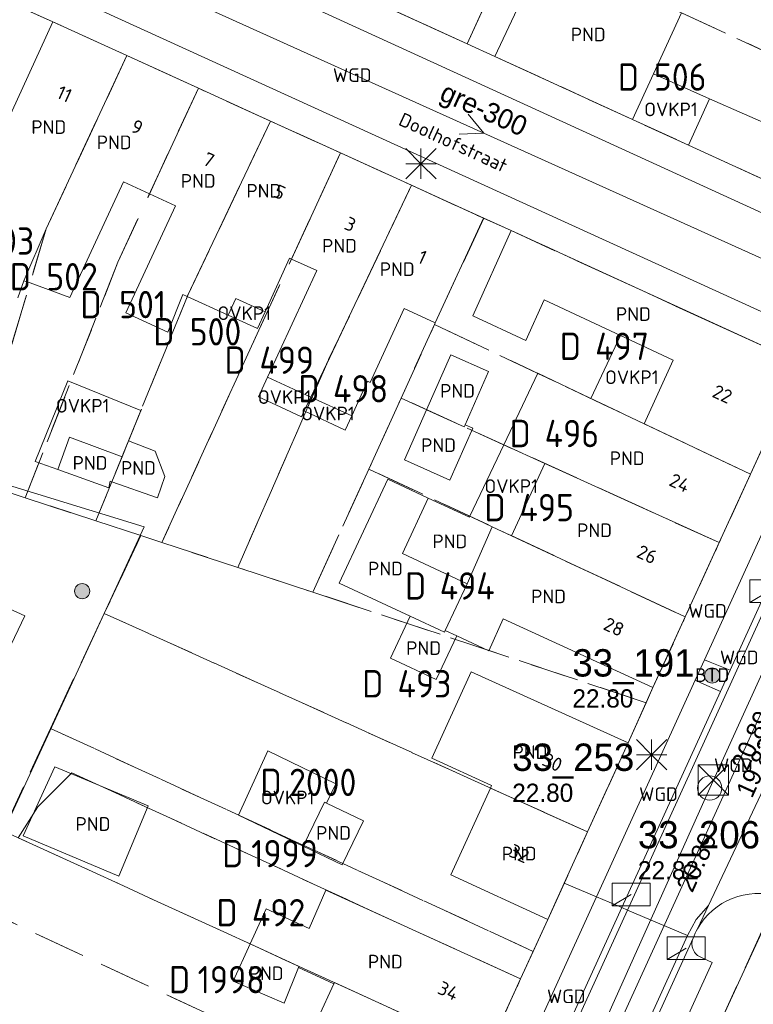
# Model space of a CAD drawing. Header units: metres. Extents: x 207644 to 210135, y 370459 to 373417.
# Tile 218 of 256: x 207975 to 208024, y 372398 to 372463. Entities that reach past the tile are written whole.
import ezdxf
from ezdxf.enums import TextEntityAlignment as Align

# ---------------------------------------------------------------- set-up
doc = ezdxf.new("R2010")
doc.units = ezdxf.units.M
doc.linetypes.add('HIDDEN2', pattern=[4.7625, 3.175, -1.5875])
for name, color, linetype in [('BTD', 7, 'Continuous'), ('CON_BxH300x300mm', 7, 'Continuous'), ('CON_BxH400x400mm', 7, 'Continuous'), ('CON_BxH800x800mm', 7, 'Continuous'), ('DMM_BxH300x300mm', 7, 'Continuous'), ('GB', 1, 'Continuous'), ('GB07', 1, 'Continuous'), ('GB11', 1, 'Continuous'), ('INV_BxH400x400mm', 7, 'Continuous'), ('INV_BxH800x800mm', 7, 'Continuous'), ('KAD_perceelnummer', 212, 'Continuous'), ('KAD_sectie', 212, 'Continuous'), ('KAD_Vastgesteld_Perceel', 212, 'Continuous'), ('NAR', 7, 'Continuous'), ('NLV_inspectieput', 7, 'Continuous'), ('NNR_inspectieput', 7, 'Continuous'), ('NOD_inspectieput', 7, 'Continuous'), ('ORL', 7, 'Continuous'), ('OVKP1', 7, 'Continuous'), ('PIJL', 7, 'Continuous'), ('PND', 7, 'Continuous'), ('WGD', 7, 'Continuous')]:
    doc.layers.add(name, color=color, linetype=linetype)
for name, color, linetype, lineweight in [('GMV', 7, 'Continuous', 25), ('GP1', 7, 'Continuous', 30), ('Q21_lantaarnpaal', 1, 'Continuous', 0), ('Q23_kolk', 153, 'Continuous', 0), ('Q26_boom', 72, 'Continuous', 0), ('Q28_rioolput', 153, 'Continuous', 0)]:
    doc.layers.add(name, color=color, linetype=linetype, lineweight=lineweight)
doc.styles.add('ISO', font='isocpeur.ttf', dxfattribs={"height": 1})
doc.styles.add('ISOCP', font='ISOCP.shx', dxfattribs={"height": 1.8})

# ---------------------------------------------------------------- blocks, each defined once
blk = doc.blocks.new('ACMAP_ANN_TEMPLATE_Vastgesteld_Perceelnummer')
at = {"layer": 'KAD_perceelnummer', "style": 'ISOCP'}
blk.add_attdef('Perceelnummer', text='', height=1.8, dxfattribs=at).set_placement((0, 0), align=Align.MIDDLE)
at = {"layer": 'KAD_sectie', "style": 'ISOCP'}
blk.add_attdef('sectie', text='', height=1.8, dxfattribs=at).set_placement((-2.7, 0), align=Align.MIDDLE_RIGHT)
blk = doc.blocks.new('Q23')
blk.add_line((-1.25, -0.75), (0, 0))
blk.add_lwpolyline([(-1.25, -0.75), (1.25, -0.75), (1.25, 0.75), (-1.25, 0.75), (-1.25, -0.75)])
blk = doc.blocks.new('Q26')
blk.add_hatch(color=256).paths.add_polyline_path([(-0.452, -0.01, 1), (0.548, -0.01, 1)])
blk.add_circle((0.048, -0.01), 0.5)
blk = doc.blocks.new('Q21')
for p, q in [((-1, 1), (0, 0)), ((0, 1), (0, 0)), ((0, 0), (1, 1)), ((-1, 0), (0, 0)), ((-1, -1), (0, 0)), ((0, 0), (1, 0)), ((0, 0), (0, -1)), ((0, 0), (1, -1))]:
    blk.add_line(p, q)
blk = doc.blocks.new('Q28')
at = {"linetype": 'Continuous'}
for p, q in [((-1, -1), (1, 1)), ((-1, 1), (1, -1))]:
    blk.add_line(p, q, dxfattribs=at)
blk.add_lwpolyline([(1, 1), (1, -1), (-1, -1), (-1, 1)], close=True)

msp = doc.modelspace()

# ---------------------------------------------------------------- linework, layer by layer
at = {"layer": 'CON_BxH300x300mm', "color": 253, "linetype": 'Continuous', "lineweight": 13}
msp.add_lwpolyline([(208035.3, 372442.25), (207976.36, 372468.86)], dxfattribs=at)
at = {"layer": 'CON_BxH400x400mm', "color": 253, "linetype": 'Continuous', "lineweight": 13}
for points in [[(208034.81, 372443.43), (208020.69, 372412.45)], [(208020.69, 372412.45), (207992.5, 372349.61)]]:
    msp.add_lwpolyline(points, dxfattribs=at)
at = {"layer": 'CON_BxH800x800mm', "color": 253, "linetype": 'Continuous', "lineweight": 13}
msp.add_lwpolyline([(208024.65, 372418.66), (207994.72, 372352.97)], dxfattribs=at)
at = {"layer": 'GB', "color": 253, "linetype": 'Continuous', "lineweight": 13}
for points in [[(208009.912, 372472.789), (208004.741, 372461.429)], [(208006.562, 372460.592), (208009.86, 372467.638)], [(208004.741, 372461.429), (207999.88, 372463.646)], [(208018.845, 372463.457), (208016.999, 372459.447)], [(207974.337, 372456.019), (207977.485, 372462.871)], [(207977.485, 372462.871), (207982.354, 372460.651)], [(207982.354, 372460.651), (207987.054, 372458.508)], [(208006.562, 372460.592), (208015.616, 372456.444)], [(208016.999, 372459.447), (208015.616, 372456.444)], [(207987.054, 372458.508), (207991.799, 372456.344)], [(208019.291, 372454.765), (208020.672, 372457.811)], [(207991.799, 372456.344), (207996.395, 372454.248)], [(208019.291, 372454.765), (208029.773, 372449.96)], [(207996.395, 372454.248), (208001.07, 372452.117)], [(207982.122, 372452.338), (207978.606, 372444.734)], [(207983.84, 372451.55), (207982.122, 372452.338)], [(208005.82, 372449.951), (208001.07, 372452.117)], [(207985.552, 372450.764), (207983.84, 372451.55)], [(207982.293, 372443.714), (207985.552, 372450.764)], [(208005.82, 372449.951), (208002.64, 372443.073)], [(208005.108, 372443.517), (208007.629, 372449.139)], [(208007.629, 372449.139), (208025.667, 372440.864)], [(207993.184, 372447.266), (207993.056, 372447.324)], [(207994.846, 372446.511), (207993.184, 372447.266)], [(207991.609, 372439.486), (207994.846, 372446.511)], [(207989.523, 372444.674), (207989.015, 372443.572)], [(208009.801, 372444.583), (208008.589, 372441.893)], [(208014.823, 372442.236), (208009.801, 372444.583)], [(207985.05, 372442.456), (207982.293, 372443.714)], [(208000.588, 372444.015), (207998.352, 372439.149)], [(208002.64, 372443.073), (208000.588, 372444.015)], [(208008.589, 372441.893), (208005.108, 372443.517)], [(208018.283, 372440.618), (208014.823, 372442.236)], [(208002.061, 372437.34), (208003.657, 372440.956)], [(208003.657, 372440.956), (208006.15, 372439.856)], [(208016.377, 372436.425), (208018.283, 372440.618)], [(208006.15, 372439.856), (208004.605, 372436.358)], [(207994.457, 372438.183), (207991.609, 372439.486)], [(207998.184, 372439.225), (207997.141, 372436.955)], [(207998.352, 372439.149), (207998.184, 372439.225)], [(208023.377, 372433.103), (208026.235, 372439.356)], [(207997.141, 372436.955), (207994.457, 372438.183)], [(208002.061, 372437.34), (208000.605, 372434.041)], [(208021.32, 372428.602), (208023.377, 372433.103)], [(208019.083, 372423.708), (208021.32, 372428.602)], [(208016.959, 372419.06), (208019.083, 372423.708)], [(208016.959, 372419.06), (208007.112, 372423.582)], [(208002.422, 372414.419), (208004.994, 372420.107)], [(208004.994, 372420.107), (208015.32, 372415.432)], [(208015.32, 372415.432), (208012.657, 372409.565)], [(208006.273, 372412.452), (208006.345, 372412.609)], [(208003.663, 372406.731), (208006.273, 372412.452)], [(208011.128, 372406.194), (208012.657, 372409.565)], [(208010.046, 372403.81), (208003.663, 372406.731)], [(208010.046, 372403.81), (208011.128, 372406.194)], [(207995.443, 372405.721), (208008.251, 372399.895)], [(208008.251, 372399.895), (208006.042, 372395.048)], [(207995.967, 372399.565), (207994.932, 372397.327)]]:
    msp.add_lwpolyline(points, dxfattribs=at)
at = {"layer": 'GB07', "color": 253, "linetype": 'Continuous', "lineweight": 13}
for points in [[(207977.045, 372449.255), (207982.354, 372460.651)], [(207983.84, 372451.55), (207987.054, 372458.508)], [(207986.323, 372444.797), (207991.799, 372456.344)], [(207993.184, 372447.266), (207996.395, 372454.248)], [(207994.457, 372438.183), (208001.07, 372452.117)], [(208002.061, 372437.34), (208004.545, 372436.226)], [(208004.545, 372436.226), (208004.605, 372436.358)], [(208016.377, 372436.425), (208023.377, 372433.103)], [(208007.15, 372435.042), (208009.845, 372433.817)], [(207981.368, 372432.611), (207982.039, 372434.259)], [(208009.845, 372433.817), (208021.32, 372428.602)], [(208004.917, 372430.338), (208006.382, 372429.652)], [(208006.382, 372429.652), (208007.654, 372429.057)], [(208007.654, 372429.057), (208019.083, 372423.708)], [(208004.731, 372425.891), (208003.291, 372422.813)], [(208000.988, 372423.756), (208003.239, 372422.703)], [(208003.239, 372422.703), (208003.291, 372422.813)], [(208004.049, 372422.458), (208003.291, 372422.813)], [(208006.273, 372412.452), (208012.657, 372409.565)], [(207993.687, 372400.712), (207990.461, 372402.196)], [(207993.651, 372400.633), (207993.687, 372400.712)], [(207995.967, 372399.565), (207996.006, 372399.649)], [(207996.006, 372399.649), (208006.042, 372395.048)]]:
    msp.add_lwpolyline(points, dxfattribs=at)
at = {"layer": 'GB11', "color": 253, "linetype": 'Continuous', "lineweight": 13}
for points in [[(208020.672, 372457.811), (208025.287, 372455.787)], [(207977.045, 372449.255), (207975.572, 372445.838)], [(207991.451, 372443.797), (207993.056, 372447.324)], [(207975.572, 372445.838), (207975.183, 372444.712)], [(207975.981, 372445.689), (207975.572, 372445.838)], [(207978.606, 372444.734), (207975.981, 372445.689)], [(207986.033, 372444.929), (207985.05, 372442.456)], [(207986.323, 372444.797), (207986.033, 372444.929)], [(207989.015, 372443.572), (207986.323, 372444.797)], [(207991.451, 372443.797), (207989.523, 372444.674)], [(208007.15, 372435.042), (208009.382, 372439.745)], [(208009.382, 372439.745), (208012.88, 372438.085)], [(208012.88, 372438.085), (208016.377, 372436.425)], [(208003.602, 372432.718), (208005.11, 372436.135)], [(208005.11, 372436.135), (208004.605, 372436.358)], [(207977.82, 372433.41), (207978.572, 372435.543)], [(207978.572, 372435.543), (207982.039, 372434.259)], [(207982.46, 372435.297), (207982.039, 372434.259)], [(207984.208, 372434.626), (207982.46, 372435.297)], [(207984.859, 372432.962), (207984.208, 372434.626)], [(208000.605, 372434.041), (208003.602, 372432.718)], [(207981.168, 372432.212), (207977.82, 372433.41)], [(208009.845, 372433.817), (208007.654, 372429.057)], [(207984.358, 372431.54), (207984.859, 372432.962)], [(207996.324, 372425.938), (207999.522, 372432.772)], [(207999.522, 372432.772), (208002.182, 372431.527)], [(207981.247, 372432.655), (207981.168, 372432.212)], [(207981.368, 372432.611), (207981.247, 372432.655)], [(207981.368, 372432.611), (207984.358, 372431.54)], [(208002.182, 372431.527), (208000.476, 372427.882), (208004.731, 372425.891)], [(208002.182, 372431.527), (208004.886, 372430.272)], [(208004.886, 372430.272), (208004.917, 372430.338)], [(208004.731, 372425.891), (208006.382, 372429.652)], [(208000.988, 372423.756), (207996.324, 372425.938)], [(207999.699, 372421.001), (208000.988, 372423.756)], [(208007.112, 372423.582), (208006.159, 372421.492)], [(208004.049, 372422.458), (208002.708, 372419.593)], [(208006.159, 372421.492), (208004.049, 372422.458)], [(208002.708, 372419.593), (207999.699, 372421.001)], [(208006.345, 372412.609), (208002.422, 372414.419)], [(207977.622, 372413.841), (207975.521, 372409.313)], [(207977.622, 372413.841), (207983.751, 372411.289)], [(207983.751, 372411.289), (207981.824, 372406.663)], [(207993.955, 372408.629), (207995.353, 372411.524), (207995.489, 372411.458)], [(207995.489, 372411.458), (207997.916, 372410.286), (207996.519, 372407.391), (207993.955, 372408.629)], [(207981.824, 372406.663), (207975.521, 372409.313)], [(207994.336, 372403.205), (207995.443, 372405.721)], [(207990.461, 372402.196), (207991.515, 372404.502)], [(207991.515, 372404.502), (207994.336, 372403.205)], [(207989.345, 372399.753), (207990.461, 372402.196)], [(207993.651, 372400.633), (207992.698, 372398.29)], [(207995.967, 372399.565), (207993.651, 372400.633)], [(207992.698, 372398.29), (207989.345, 372399.753)]]:
    msp.add_lwpolyline(points, dxfattribs=at)
at = {"layer": 'GMV', "color": 253, "linetype": 'Continuous', "lineweight": 13}
for points in [[(208029.306, 372447.933), (207967.574, 372476.195)], [(208026.828, 372442.563), (207965.048, 372470.753)], [(207977.485, 372462.871), (207971.962, 372465.371)], [(208006.562, 372460.592), (208004.741, 372461.429)], [(208015.616, 372456.444), (208019.291, 372454.765)], [(208007.629, 372449.139), (208005.82, 372449.951)], [(207961.916, 372436.26), (207983.5, 372429.637)], [(208020.357, 372420.897), (208027.458, 372436.482)], [(207983.5, 372429.637), (207972.273, 372405.369)], [(207971.639, 372425.596), (207975.634, 372423.778)], [(208015.28, 372404.424), (208025.057, 372425.883)], [(208022.034, 372420.211), (208024.683, 372426.024)], [(207975.634, 372423.778), (207942.742, 372354.803)], [(208019.742, 372419.547), (208020.357, 372420.897)], [(208020.728, 372420.745), (208020.357, 372420.897)], [(208020.728, 372420.745), (208022.034, 372420.211)], [(208022.034, 372420.211), (208021.392, 372418.801)], [(208019.742, 372419.547), (208013.247, 372405.291)], [(208015.32, 372415.432), (208016.959, 372419.06)], [(208019.742, 372419.547), (208020.106, 372419.382)], [(208020.106, 372419.382), (208021.392, 372418.801)], [(208014.912, 372404.581), (208021.392, 372418.801)], [(208020.606, 372404.712), (208025.493, 372415.096)], [(208013.247, 372405.291), (208011.128, 372406.194)], [(208007.604, 372392.906), (208013.247, 372405.291)], [(208013.247, 372405.291), (208014.912, 372404.581)], [(208014.912, 372404.581), (208009.259, 372392.175)], [(208009.608, 372391.98), (208015.28, 372404.424)], [(208015.28, 372404.424), (208014.912, 372404.581)], [(208015.28, 372404.424), (208019.235, 372402.738)], [(208019.794, 372403.812), (208020.606, 372404.712)], [(208019.889, 372403.19), (208020.606, 372404.712)], [(208008.251, 372399.895), (208010.046, 372403.81)], [(208019.235, 372402.738), (208019.794, 372403.812)], [(208020.141, 372394.355), (208024.371, 372403.504)], [(207998.885, 372358.069), (208019.235, 372402.738)], [(207999.241, 372357.887), (208019.603, 372402.581)], [(208020.847, 372400.976), (208001.292, 372358.002)], [(208020.154, 372401.295), (208020.847, 372400.976)]]:
    msp.add_lwpolyline(points, dxfattribs=at)
for points in [[(208019.889, 372403.19, -0.353151), (208025.207, 372405.302)], [(208019.889, 372403.19, 0.036547), (208019.603, 372402.581)], [(208019.603, 372402.581, 0.429751), (208020.154, 372401.295)]]:
    msp.add_lwpolyline(points, format="xyb", dxfattribs=at)
at = {"layer": 'GP1', "color": 253, "linetype": 'Continuous', "lineweight": 13}
for points in [[(208016.999, 372459.447), (208020.672, 372457.811)], [(207991.451, 372443.797), (207990.949, 372442.692), (207989.015, 372443.572)], [(208014.823, 372442.236), (208012.88, 372438.085)], [(207977.82, 372433.41), (207976.312, 372433.949), (207978.459, 372439.242), (207983.269, 372437.291), (207982.46, 372435.297)], [(207991.609, 372439.486), (207991.006, 372438.207)], [(207991.006, 372438.207), (207992.477, 372437.512)], [(207994.457, 372438.183), (207994.023, 372437.269)], [(207992.477, 372437.512), (207993.834, 372436.87)], [(207993.834, 372436.87), (207994.023, 372437.269)], [(207996.702, 372435.998), (207994.023, 372437.269)], [(207997.141, 372436.955), (207996.702, 372435.998)], [(208004.917, 372430.338), (208007.15, 372435.042)], [(207995.489, 372411.458), (207996.104, 372412.732), (207991.625, 372414.894), (207989.687, 372410.657), (207993.955, 372408.629)]]:
    msp.add_lwpolyline(points, dxfattribs=at)
at = {"layer": 'KAD_Vastgesteld_Perceel', "color": 253, "linetype": 'HIDDEN2', "lineweight": 13}
for points in [[(208004.744, 372461.432), (207999.881, 372463.649), (208011.03, 372488.279), (208015.989, 372486.361), (208014.253, 372482.489), (208012.121, 372477.739), (208010.068, 372473.176), (208007.97, 372468.524), (208007.854, 372468.268), (208004.744, 372461.432)], [(208036.195, 372461.278), (208034.001, 372456.469), (208018.845, 372463.457), (208007.97, 372468.524), (208010.068, 372473.176), (208036.195, 372461.278)], [(208031.259, 372450.46), (208029.773, 372449.96), (208019.291, 372454.765), (208015.616, 372456.444), (208006.562, 372460.592), (208004.744, 372461.432), (208007.854, 372468.268), (208007.97, 372468.524), (208018.845, 372463.457), (208034.001, 372456.469), (208031.259, 372450.46)], [(207970.204, 372433.864), (207974.535, 372464.197), (207977.485, 372462.871), (207982.354, 372460.651), (207977.045, 372449.255), (207972.109, 372432.708), (207970.13, 372433.354), (207970.204, 372433.864)], [(207972.109, 372432.708), (207977.045, 372449.255), (207982.354, 372460.651), (207987.054, 372458.508), (207981.76, 372447.048), (207975.656, 372431.551), (207972.109, 372432.708)], [(207975.656, 372431.551), (207981.76, 372447.048), (207987.054, 372458.508), (207991.799, 372456.344), (207986.383, 372444.923), (207980.317, 372430.03), (207975.656, 372431.551)], [(207983.274, 372429.063), (207980.317, 372430.03), (207986.383, 372444.923), (207991.799, 372456.344), (207996.395, 372454.248), (207991.034, 372442.59), (207984.656, 372428.61), (207983.274, 372429.063)], [(207984.656, 372428.61), (207991.034, 372442.59), (207996.395, 372454.248), (208001.07, 372452.116), (207995.498, 372440.376), (207989.643, 372426.973), (207984.656, 372428.61)], [(208002.592, 372442.966), (208000.394, 372438.113), (207998.276, 372433.447), (207994.591, 372425.343), (207989.643, 372426.973), (207995.498, 372440.376), (208001.07, 372452.116), (208005.824, 372449.948), (208002.64, 372443.073), (208002.592, 372442.966)], [(208026.235, 372439.356), (208023.377, 372433.103), (208002.592, 372442.966), (208002.64, 372443.073), (208005.824, 372449.948), (208007.629, 372449.139), (208025.667, 372440.864), (208026.235, 372439.356)], [(208023.377, 372433.103), (208021.32, 372428.602), (208000.394, 372438.113), (208002.592, 372442.966), (208023.377, 372433.103)], [(208021.32, 372428.602), (208019.083, 372423.708), (207998.276, 372433.447), (208000.394, 372438.113), (208021.32, 372428.602)], [(208016.512, 372418.066), (207994.591, 372425.343), (207998.276, 372433.447), (208019.083, 372423.708), (208016.959, 372419.06), (208016.512, 372418.066)], [(208016.512, 372418.066), (208015.32, 372415.432), (208012.657, 372409.565), (207980.865, 372423.944), (207983.274, 372429.063), (207984.656, 372428.61), (207989.643, 372426.973), (207994.591, 372425.343), (208016.512, 372418.066)], [(208009.083, 372401.706), (207977.33, 372416.38), (207980.865, 372423.944), (208012.657, 372409.565), (208010.046, 372403.81), (208009.083, 372401.706)], [(207977.33, 372416.38), (208009.083, 372401.706), (208008.254, 372399.895), (208001.12, 372403.139), (207978.728, 372413.46), (207976.501, 372411.206), (207975.211, 372409.183), (207974.213, 372409.64), (207977.33, 372416.38)], [(208008.254, 372399.895), (208006.044, 372395.047), (207975.211, 372409.183), (207976.501, 372411.206), (207978.728, 372413.46), (208001.12, 372403.139), (208008.254, 372399.895)], [(207975.211, 372409.183), (208006.044, 372395.047), (208003.767, 372390.051), (207997.288, 372393.087), (207997.16, 372392.812), (207996.585, 372393.079), (207996.712, 372393.357), (207972.036, 372404.909), (207974.213, 372409.64), (207975.211, 372409.183)], [(208000.365, 372382.59), (207979.886, 372391.795), (207968.381, 372396.949), (207972.036, 372404.909), (207996.712, 372393.357), (207996.585, 372393.079), (207997.16, 372392.812), (207997.288, 372393.087), (208003.767, 372390.051), (208001.218, 372384.461), (208000.365, 372382.59)], [(208017.171, 372387.887), (208024.345, 372403.512), (208042.602, 372395.097), (208038.423, 372386.052), (208035.421, 372379.496), (208024.612, 372384.377), (208017.171, 372387.887)]]:
    msp.add_lwpolyline(points, close=True, dxfattribs=at)
for points in [[(207974.012, 372475.433), (207976.383, 372474.363), (207981.307, 372472.118), (207986.056, 372469.953), (207990.639, 372467.863), (207995.274, 372465.75), (207999.881, 372463.649), (208004.744, 372461.432), (208006.562, 372460.592), (208015.616, 372456.444), (208019.291, 372454.765), (208029.773, 372449.96), (208031.259, 372450.46), (208026.235, 372439.356), (208025.667, 372440.864), (208007.629, 372449.139), (208005.824, 372449.948), (208001.07, 372452.116), (207996.395, 372454.248), (207991.799, 372456.344), (207987.054, 372458.508), (207982.354, 372460.651), (207977.485, 372462.871), (207974.535, 372464.197)], [(208053.335, 372467.789), (208051.127, 372462.981), (208048.365, 372456.967), (208045.499, 372450.73), (208042.453, 372444.099), (208039.41, 372437.473), (208036.352, 372430.816), (208033.151, 372423.847), (208030.785, 372418.694), (208024.345, 372403.512), (208017.171, 372387.887), (208014.596, 372382.277), (208014.325, 372381.692), (208012.959, 372378.739), (208005.827, 372363.225), (208001.725, 372354.299), (207983.851, 372305.491)], [(208006.044, 372395.047), (208008.254, 372399.895), (208009.083, 372401.706), (208010.046, 372403.81), (208012.657, 372409.565), (208015.32, 372415.432), (208016.512, 372418.066), (208016.959, 372419.06), (208019.083, 372423.708), (208021.32, 372428.602), (208023.377, 372433.103), (208026.235, 372439.356), (208031.259, 372450.46), (208034.001, 372456.469), (208036.195, 372461.278), (208038.322, 372465.938)], [(207972.109, 372432.708), (207975.656, 372431.551), (207980.317, 372430.03), (207983.274, 372429.063), (207980.865, 372423.944), (207977.33, 372416.38), (207974.213, 372409.64)]]:
    msp.add_lwpolyline(points, dxfattribs=at)
at = {"layer": 'NOD_inspectieput', "color": 253, "lineweight": 13}
msp.add_circle((208020.69, 372412.45), 0.8, dxfattribs=at)
at = {"layer": 'PIJL', "color": 253, "lineweight": 13}
msp.add_lwpolyline([(208004.81, 372456.8), (208005.83, 372455.55), (208004.22, 372455.49)], dxfattribs=at)

# ---------------------------------------------------------------- block references
at = {"layer": 'KAD_Vastgesteld_Perceel', "color": 253, "linetype": 'HIDDEN2', "lineweight": 13}
ref = msp.add_blockref('ACMAP_ANN_TEMPLATE_Vastgesteld_Perceelnummer', (208018.748, 372459.242), dxfattribs=at)
ref.add_attrib('Perceelnummer', '506', dxfattribs={"layer": 'KAD_perceelnummer', "lineweight": 13, "height": 1.8, "style": 'ISOCP'}).set_placement((208018.748, 372459.242), align=Align.MIDDLE)
ref.add_attrib('sectie', 'D', dxfattribs={"layer": 'KAD_sectie', "lineweight": 13, "height": 1.8, "style": 'ISOCP'}).set_placement((208016.048, 372459.242), align=Align.MIDDLE_RIGHT)
ref = msp.add_blockref('ACMAP_ANN_TEMPLATE_Vastgesteld_Perceelnummer', (207974.546, 372448.452), dxfattribs=at)
ref.add_attrib('Perceelnummer', '503', dxfattribs={"layer": 'KAD_perceelnummer', "lineweight": 13, "height": 1.8, "style": 'ISOCP'}).set_placement((207974.546, 372448.452), align=Align.MIDDLE)
ref.add_attrib('sectie', 'D', dxfattribs={"layer": 'KAD_sectie', "lineweight": 13, "height": 1.8, "style": 'ISOCP'}).set_placement((207971.846, 372448.452), align=Align.MIDDLE_RIGHT)
ref = msp.add_blockref('ACMAP_ANN_TEMPLATE_Vastgesteld_Perceelnummer', (207978.746, 372446.101), dxfattribs=at)
ref.add_attrib('Perceelnummer', '502', dxfattribs={"layer": 'KAD_perceelnummer', "lineweight": 13, "height": 1.8, "style": 'ISOCP'}).set_placement((207978.746, 372446.101), align=Align.MIDDLE)
ref.add_attrib('sectie', 'D', dxfattribs={"layer": 'KAD_sectie', "lineweight": 13, "height": 1.8, "style": 'ISOCP'}).set_placement((207976.046, 372446.101), align=Align.MIDDLE_RIGHT)
ref = msp.add_blockref('ACMAP_ANN_TEMPLATE_Vastgesteld_Perceelnummer', (207983.391, 372444.269), dxfattribs=at)
ref.add_attrib('Perceelnummer', '501', dxfattribs={"layer": 'KAD_perceelnummer', "lineweight": 13, "height": 1.8, "style": 'ISOCP'}).set_placement((207983.391, 372444.269), align=Align.MIDDLE)
ref.add_attrib('sectie', 'D', dxfattribs={"layer": 'KAD_sectie', "lineweight": 13, "height": 1.8, "style": 'ISOCP'}).set_placement((207980.691, 372444.269), align=Align.MIDDLE_RIGHT)
ref = msp.add_blockref('ACMAP_ANN_TEMPLATE_Vastgesteld_Perceelnummer', (207988.185, 372442.477), dxfattribs=at)
ref.add_attrib('Perceelnummer', '500', dxfattribs={"layer": 'KAD_perceelnummer', "lineweight": 13, "height": 1.8, "style": 'ISOCP'}).set_placement((207988.185, 372442.477), align=Align.MIDDLE)
ref.add_attrib('sectie', 'D', dxfattribs={"layer": 'KAD_sectie', "lineweight": 13, "height": 1.8, "style": 'ISOCP'}).set_placement((207985.485, 372442.477), align=Align.MIDDLE_RIGHT)
ref = msp.add_blockref('ACMAP_ANN_TEMPLATE_Vastgesteld_Perceelnummer', (208014.926, 372441.526), dxfattribs=at)
ref.add_attrib('Perceelnummer', '497', dxfattribs={"layer": 'KAD_perceelnummer', "lineweight": 13, "height": 1.8, "style": 'ISOCP'}).set_placement((208014.926, 372441.526), align=Align.MIDDLE)
ref.add_attrib('sectie', 'D', dxfattribs={"layer": 'KAD_sectie', "lineweight": 13, "height": 1.8, "style": 'ISOCP'}).set_placement((208012.226, 372441.526), align=Align.MIDDLE_RIGHT)
ref = msp.add_blockref('ACMAP_ANN_TEMPLATE_Vastgesteld_Perceelnummer', (207992.87, 372440.611), dxfattribs=at)
ref.add_attrib('Perceelnummer', '499', dxfattribs={"layer": 'KAD_perceelnummer', "lineweight": 13, "height": 1.8, "style": 'ISOCP'}).set_placement((207992.87, 372440.611), align=Align.MIDDLE)
ref.add_attrib('sectie', 'D', dxfattribs={"layer": 'KAD_sectie', "lineweight": 13, "height": 1.8, "style": 'ISOCP'}).set_placement((207990.17, 372440.611), align=Align.MIDDLE_RIGHT)
ref = msp.add_blockref('ACMAP_ANN_TEMPLATE_Vastgesteld_Perceelnummer', (207997.726, 372438.73), dxfattribs=at)
ref.add_attrib('Perceelnummer', '498', dxfattribs={"layer": 'KAD_perceelnummer', "lineweight": 13, "height": 1.8, "style": 'ISOCP'}).set_placement((207997.726, 372438.73), align=Align.MIDDLE)
ref.add_attrib('sectie', 'D', dxfattribs={"layer": 'KAD_sectie', "lineweight": 13, "height": 1.8, "style": 'ISOCP'}).set_placement((207995.026, 372438.73), align=Align.MIDDLE_RIGHT)
ref = msp.add_blockref('ACMAP_ANN_TEMPLATE_Vastgesteld_Perceelnummer', (208011.623, 372435.784), dxfattribs=at)
ref.add_attrib('Perceelnummer', '496', dxfattribs={"layer": 'KAD_perceelnummer', "lineweight": 13, "height": 1.8, "style": 'ISOCP'}).set_placement((208011.623, 372435.784), align=Align.MIDDLE)
ref.add_attrib('sectie', 'D', dxfattribs={"layer": 'KAD_sectie', "lineweight": 13, "height": 1.8, "style": 'ISOCP'}).set_placement((208008.923, 372435.784), align=Align.MIDDLE_RIGHT)
ref = msp.add_blockref('ACMAP_ANN_TEMPLATE_Vastgesteld_Perceelnummer', (208009.968, 372430.911), dxfattribs=at)
ref.add_attrib('Perceelnummer', '495', dxfattribs={"layer": 'KAD_perceelnummer', "lineweight": 13, "height": 1.8, "style": 'ISOCP'}).set_placement((208009.968, 372430.911), align=Align.MIDDLE)
ref.add_attrib('sectie', 'D', dxfattribs={"layer": 'KAD_sectie', "lineweight": 13, "height": 1.8, "style": 'ISOCP'}).set_placement((208007.268, 372430.911), align=Align.MIDDLE_RIGHT)
ref = msp.add_blockref('ACMAP_ANN_TEMPLATE_Vastgesteld_Perceelnummer', (208004.743, 372425.757), dxfattribs=at)
ref.add_attrib('Perceelnummer', '494', dxfattribs={"layer": 'KAD_perceelnummer', "lineweight": 13, "height": 1.8, "style": 'ISOCP'}).set_placement((208004.743, 372425.757), align=Align.MIDDLE)
ref.add_attrib('sectie', 'D', dxfattribs={"layer": 'KAD_sectie', "lineweight": 13, "height": 1.8, "style": 'ISOCP'}).set_placement((208002.043, 372425.757), align=Align.MIDDLE_RIGHT)
ref = msp.add_blockref('ACMAP_ANN_TEMPLATE_Vastgesteld_Perceelnummer', (208001.927, 372419.314), dxfattribs=at)
ref.add_attrib('Perceelnummer', '493', dxfattribs={"layer": 'KAD_perceelnummer', "lineweight": 13, "height": 1.8, "style": 'ISOCP'}).set_placement((208001.927, 372419.314), align=Align.MIDDLE)
ref.add_attrib('sectie', 'D', dxfattribs={"layer": 'KAD_sectie', "lineweight": 13, "height": 1.8, "style": 'ISOCP'}).set_placement((207999.227, 372419.314), align=Align.MIDDLE_RIGHT)
ref = msp.add_blockref('ACMAP_ANN_TEMPLATE_Vastgesteld_Perceelnummer', (207995.236, 372412.825), dxfattribs=at)
ref.add_attrib('Perceelnummer', '2000', dxfattribs={"layer": 'KAD_perceelnummer', "lineweight": 13, "height": 1.8, "style": 'ISOCP'}).set_placement((207995.236, 372412.825), align=Align.MIDDLE)
ref.add_attrib('sectie', 'D', dxfattribs={"layer": 'KAD_sectie', "lineweight": 13, "height": 1.8, "style": 'ISOCP'}).set_placement((207992.536, 372412.825), align=Align.MIDDLE_RIGHT)
ref = msp.add_blockref('ACMAP_ANN_TEMPLATE_Vastgesteld_Perceelnummer', (207992.721, 372408.138), dxfattribs=at)
ref.add_attrib('Perceelnummer', '1999', dxfattribs={"layer": 'KAD_perceelnummer', "lineweight": 13, "height": 1.8, "style": 'ISOCP'}).set_placement((207992.721, 372408.138), align=Align.MIDDLE)
ref.add_attrib('sectie', 'D', dxfattribs={"layer": 'KAD_sectie', "lineweight": 13, "height": 1.8, "style": 'ISOCP'}).set_placement((207990.021, 372408.138), align=Align.MIDDLE_RIGHT)
ref = msp.add_blockref('ACMAP_ANN_TEMPLATE_Vastgesteld_Perceelnummer', (207992.333, 372404.253), dxfattribs=at)
ref.add_attrib('Perceelnummer', '492', dxfattribs={"layer": 'KAD_perceelnummer', "lineweight": 13, "height": 1.8, "style": 'ISOCP'}).set_placement((207992.333, 372404.253), align=Align.MIDDLE)
ref.add_attrib('sectie', 'D', dxfattribs={"layer": 'KAD_sectie', "lineweight": 13, "height": 1.8, "style": 'ISOCP'}).set_placement((207989.633, 372404.253), align=Align.MIDDLE_RIGHT)
ref = msp.add_blockref('ACMAP_ANN_TEMPLATE_Vastgesteld_Perceelnummer', (207989.215, 372399.846), dxfattribs=at)
ref.add_attrib('Perceelnummer', '1998', dxfattribs={"layer": 'KAD_perceelnummer', "lineweight": 13, "height": 1.8, "style": 'ISOCP'}).set_placement((207989.215, 372399.846), align=Align.MIDDLE)
ref.add_attrib('sectie', 'D', dxfattribs={"layer": 'KAD_sectie', "lineweight": 13, "height": 1.8, "style": 'ISOCP'}).set_placement((207986.515, 372399.846), align=Align.MIDDLE_RIGHT)
at = {"layer": 'Q21_lantaarnpaal', "color": 253}
for p in [(208001.692, 372453.538), (208016.869, 372414.644)]:
    msp.add_blockref('Q21', p, dxfattribs=at)
at = {"layer": 'Q23_kolk', "color": 253}
for p in [(208024.576, 372425.412), (208015.53, 372405.441), (208019.133, 372401.918)]:
    msp.add_blockref('Q23', p, dxfattribs=at)
at = {"layer": 'Q26_boom', "color": 253}
for p in [(207979.362, 372425.42), (208020.802, 372419.865)]:
    msp.add_blockref('Q26', p, dxfattribs=at)
at = {"layer": 'Q28_rioolput', "color": 253}
msp.add_blockref('Q28', (208020.932, 372412.987), dxfattribs=at)

# ---------------------------------------------------------------- texts
at = {"layer": 'BTD', "color": 253, "linetype": 'Continuous', "lineweight": 13, "style": 'ISO'}
msp.add_text('BTD', height=0.9, dxfattribs=at).set_placement((208020.856, 372419.887), align=Align.MIDDLE_CENTER)
at = {"layer": 'DMM_BxH300x300mm', "color": 253, "lineweight": 13}
msp.add_text('gre-300', height=1.3, rotation=335.7, dxfattribs=at).set_placement((208002.84, 372457.77))
at = {"layer": 'INV_BxH400x400mm', "color": 253, "lineweight": 13}
for rotation, p in [(65.5, (208023.16, 372413.52)), (65.84, (208019.55, 372405.51))]:
    msp.add_text('20.89', height=1.2, rotation=rotation, dxfattribs=at).set_placement(p)
at = {"layer": 'INV_BxH800x800mm', "color": 253, "lineweight": 13}
msp.add_text('19.83', height=1.2, rotation=65.5, dxfattribs=at).set_placement((208023.47, 372411.73))
at = {"layer": 'NAR', "color": 253, "linetype": 'Continuous', "lineweight": 13, "style": 'ISO'}
for s, rotation, p in [('11', 335.5, (207978.246, 372458.128)), ('9', 335.5, (207983.028, 372455.948)), ('7', 335.5, (207987.741, 372453.799)), ('5', 335.5, (207992.413, 372451.667)), ('3', 335.5, (207997.049, 372449.554)), ('1', 335.5, (208001.789, 372447.393)), ('22', 335.4, (208021.525, 372438.379)), ('24', 335.4, (208018.719, 372432.533)), ('26', 335.4, (208016.568, 372427.828)), ('28', 335.4, (208014.39, 372423.062)), ('30', 335.6, (208010.345, 372414.149)), ('32', 335.6, (208008.16, 372408.14)), ('34', 335.5, (208003.495, 372399.105))]:
    msp.add_text(s, height=0.9, rotation=rotation, dxfattribs=at).set_placement(p, align=Align.MIDDLE_CENTER)
at = {"layer": 'NLV_inspectieput', "color": 253, "lineweight": 13}
for s, p in [('22.80', (208011.66, 372417.75)), ('22.80', (208007.7, 372411.54)), ('22.82', (208015.97, 372406.44))]:
    msp.add_text(s, height=1.2, dxfattribs=at).set_placement(p)
at = {"layer": 'NNR_inspectieput', "color": 253, "lineweight": 13}
for s, p in [('33_191', (208011.66, 372419.79)), ('33_253', (208007.7, 372413.58)), ('33_206', (208015.97, 372408.48))]:
    msp.add_text(s, height=1.8, dxfattribs=at).set_placement(p)
at = {"layer": 'ORL', "color": 253, "linetype": 'Continuous', "lineweight": 13, "style": 'ISO'}
msp.add_text('Doolhofstraat', height=0.9, rotation=335.4, dxfattribs=at).set_placement((208003.823, 372454.936), align=Align.MIDDLE_CENTER)
at = {"layer": 'OVKP1', "color": 253, "linetype": 'Continuous', "lineweight": 13, "style": 'ISO'}
for p in [(208018.144, 372457.113), (207990.075, 372443.701), (208015.568, 372439.486), (207992.732, 372438.182), (207979.446, 372437.609), (207995.582, 372437.099), (208007.634, 372432.319), (207992.929, 372411.827)]:
    msp.add_text('OVKP1', height=0.9, dxfattribs=at).set_placement(p, align=Align.MIDDLE_CENTER)
at = {"layer": 'PND', "color": 253, "linetype": 'Continuous', "lineweight": 13, "style": 'ISO'}
for p in [(208012.704, 372462.047), (207977.214, 372455.95), (207981.518, 372454.944), (207987.046, 372452.407), (207991.359, 372451.756), (207996.34, 372448.14), (208000.139, 372446.597), (208015.672, 372443.644), (208004.106, 372438.591), (208002.858, 372435.015), (207979.93, 372433.848), (207983.114, 372433.516), (208015.264, 372434.154), (208013.119, 372429.414), (208003.6, 372428.687), (207999.366, 372426.892), (208010.091, 372425.065), (208001.874, 372421.663), (208008.871, 372414.815), (207980.123, 372410.086), (207995.948, 372409.497), (208008.16, 372408.136), (207999.356, 372401.027), (207991.516, 372400.259)]:
    msp.add_text('PND', height=0.9, dxfattribs=at).set_placement(p, align=Align.MIDDLE_CENTER)
at = {"layer": 'WGD', "color": 253, "linetype": 'Continuous', "lineweight": 13, "style": 'ISO'}
for p in [(207997.177, 372459.368), (208020.545, 372424.108), (208022.635, 372421.049), (208022.245, 372413.953), (208017.32, 372412.048), (208011.258, 372398.744)]:
    msp.add_text('WGD', height=0.9, dxfattribs=at).set_placement(p, align=Align.MIDDLE_CENTER)

doc.saveas('drawing.dxf')
